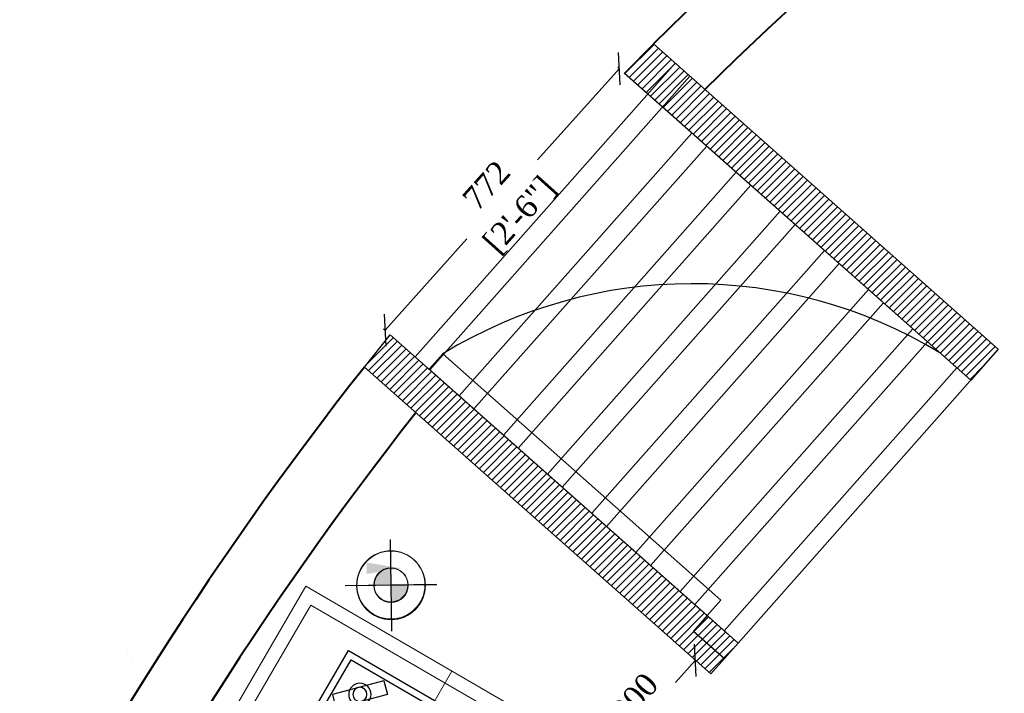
# Model space of a CAD drawing. Header units: millimetres. Extents: x 31882 to 271790, y -35693 to 24917.
# Tile 159 of 256: x 71912 to 74079, y 17400 to 18881. Entities that reach past the tile are written whole.
import ezdxf

# ---------------------------------------------------------------- set-up
doc = ezdxf.new("R2010")
doc.units = ezdxf.units.MM
doc.header["$MEASUREMENT"] = 0
doc.header["$PDMODE"] = 35
doc.layers.get('Defpoints').update_dxf_attribs({"color": 251})
for name, color, linetype, lineweight in [('A-WALL', 7, 'Continuous', 30), ('CKD Equipments', 252, 'Continuous', 0), ('WALL', 7, 'Continuous', 40)]:
    doc.layers.add(name, color=color, linetype=linetype, lineweight=lineweight)
doc.layers.add('DIMENSIONS', color=7, linetype='Continuous', lineweight=25, true_color=0xcc0000)
doc.layers.add('DOOR', color=8, linetype='Continuous')
doc.layers.add('KIT EQUIPMENT', color=7, linetype='Continuous')
doc.layers.add('PLUMBING-DW-WW-PIPE', color=7, linetype='Continuous', true_color=0x007f7f)
doc.styles.add('CKD_Dimension Text', font='BOOKOS.TTF', dxfattribs={"height": 50})
doc.dimstyles.new('CKD-Dimensions', dxfattribs={"dimtxt": 50, "dimasz": 50, "dimexe": 0, "dimexo": 20, "dimgap": 20, "dimtad": 0, "dimdec": 0, "dimzin": 4, "dimdsep": 46, "dimtxsty": 'CKD_Dimension Text', "dimblk": 'OBLIQUE', "dimcen": 12, "dimclrd": 150, "dimclre": 150, "dimclrt": 7, "dimazin": 2, "dimtfac": 1, "dimtdec": 0, "dimtofl": 0, "dimtmove": 1, "dimatfit": 2, "dimfxl": 1, "dimtfillclr": 7, "dimtolj": 1, "dimtzin": 0, "dimlwd": -1, "dimlwe": -1, "dimarcsym": 0})

# ---------------------------------------------------------------- blocks, each defined once
blk = doc.blocks.new('DR-FDP-WW')
at = {"layer": 'PLUMBING-DW-WW-PIPE', "lineweight": 0}
h = blk.add_hatch(color=256, dxfattribs=at)
h.dxf.hatch_style = 1
h.paths.add_polyline_path([(0, 0), (37.5, 0, 0.414214), (0, 37.5)])
h.paths.add_polyline_path([(0, 0), (-37.5, 0, 0.414214), (0, -37.5)])
for p, q in [((0, 100), (0, -100)), ((-100, 0), (100, 0))]:
    blk.add_line(p, q, dxfattribs=at)
for radius in [75, 37.5]:
    blk.add_circle((0, 0), radius, dxfattribs=at)
blk = doc.blocks.new('G$C95EA696C')
at = {"layer": 'KIT EQUIPMENT', "color": 36}
for p, q in [((18.8, 373.6), (101, 455.8)), ((101, 455.8), (122.9, 433.9)), ((40.7, 351.7), (122.9, 433.9)), ((326, 367.4), (408.2, 449.6)), ((408.2, 449.6), (430.1, 427.7)), ((347.9, 345.5), (430.1, 427.7)), ((18.8, 373.6), (40.7, 351.7)), ((326, 367.4), (347.9, 345.5)), ((25.9, 72.7), (108, 154.8)), ((108, 154.8), (129.9, 132.9)), ((47.8, 50.8), (129.9, 132.9)), ((331, 63.4), (413.1, 145.5)), ((413.1, 145.5), (435, 123.6)), ((352.9, 41.5), (435, 123.6)), ((25.9, 72.7), (47.8, 50.8)), ((331, 63.4), (352.9, 41.5)), ((159.4, 9.1), (159.4, 23.5)), ((296.1, 23.5), (296.1, 9.1)), ((287, 0), (168.5, 0))]:
    blk.add_line(p, q, dxfattribs=at)
blk.add_lwpolyline([(296.1, 473.5), (296.1, 483, 0.414214), (287, 492.1), (168.5, 492.1, 0.414214), (159.4, 483), (159.4, 473.5)], format="xyb", dxfattribs=at)
for points in [[(0, 23.5), (450, 23.5), (450, 473.5), (0, 473.5)], [(15, 38.5), (435, 38.5), (435, 458.5), (15, 458.5)]]:
    blk.add_lwpolyline(points, close=True, dxfattribs=at)
for centre, radius in [((70.8, 403.7), 24.4), ((70.8, 403.7), 15.5), ((378, 397.5), 24.4), ((378, 397.5), 15.5), ((231.2, 257.4), 75), ((231.2, 257.4), 70), ((77.9, 102.8), 24.4), ((77.9, 102.8), 15.5), ((383, 93.5), 24.4), ((383, 93.5), 15.5)]:
    blk.add_circle(centre, radius, dxfattribs=at)
for centre, start, end in [((168.5, 9.1), 180, 270), ((287, 9.1), 270, 0)]:
    blk.add_arc(centre, 9.11, start, end, dxfattribs=at)
blk = doc.blocks.new('_Oblique')
at = {"color": 0, "linetype": 'ByBlock', "lineweight": -2}
blk.add_line((-0.5, -0.5), (0.5, 0.5), dxfattribs=at)
blk = doc.blocks.new('*D556')
at = {"color": 150, "ltscale": 0.25}
for p, q in [((73231.8, 18773.5), (73051.9, 18572.9)), ((73228.4, 18776.5), (73231.8, 18773.5)), ((72716.2, 18198.5), (72896, 18399)), ((72712.8, 18201.5), (72716.2, 18198.5))]:
    blk.add_line(p, q, dxfattribs=at)
at = {"layer": 'Defpoints', "color": 0}
for p in [(73231.8, 18773.5), (73243.3, 18763.2), (72727.7, 18188.2)]:
    blk.add_point(p, dxfattribs=at)
at = {"color": 150, "linetype": 'ByBlock', "xscale": 50, "yscale": 50, "zscale": 50}
for p, rotation in [((73231.8, 18773.5), 48.11690405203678), ((72716.2, 18198.5), 228.1169040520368)]:
    blk.add_blockref('_Oblique', p, dxfattribs=dict(at, rotation=rotation))
at = {"color": 7, "ltscale": 0.25, "char_height": 50, "attachment_point": 5, "rotation": 48.1169, "style": 'CKD_Dimension Text'}
for s, insert in [('\\A1;772', (72939.1, 18517.2)), ('\\A1;[2\'-6"]', (73014.6, 18449.5))]:
    blk.add_mtext(s, dxfattribs=dict(at, insert=insert))

msp = doc.modelspace()

# ---------------------------------------------------------------- hatches: boundary and pattern name
at = {"layer": 'PLUMBING-DW-WW-PIPE', "lineweight": 0}
h = msp.add_hatch(color=256, dxfattribs=at)
h.dxf.hatch_style = 1
h.paths.add_polyline_path([(72729, 17638.2), (72728.5, 17675.7, 0.414214), (72691.5, 17637.8)])
h.paths.add_polyline_path([(72729, 17638.2), (72729.5, 17600.8, 0.414214), (72766.5, 17638.7)])

# ---------------------------------------------------------------- linework, layer by layer
at = {"ltscale": 0.25}
for p, q in [((73243.3, 18763.2), (73306.8, 18828.2)), ((73306.8, 18828.2), (74065.4, 18156.4)), ((74005, 18088.3), (73243.3, 18763.2)), ((74065.4, 18156.4), (74005, 18088.3))]:
    msp.add_line(p, q, dxfattribs=at)
at = {"color": 255, "ltscale": 0.25}
for p, q in [((73244, 18762.5), (73308.3, 18826.9)), ((73253.3, 18754.2), (73317.7, 18818.6)), ((73262.7, 18745.9), (73327.1, 18810.3)), ((73272.1, 18737.6), (73336.4, 18802)), ((73281.5, 18729.3), (73345.8, 18793.7)), ((73290.8, 18721), (73355.2, 18785.4)), ((73300.2, 18712.7), (73364.6, 18777.1)), ((73309.6, 18704.4), (73373.9, 18768.8)), ((73318.9, 18696.1), (73383.3, 18760.5)), ((73328.3, 18687.8), (73392.7, 18752.2)), ((73337.7, 18679.5), (73402.1, 18743.9)), ((73347.1, 18671.2), (73411.4, 18735.6)), ((73356.4, 18662.9), (73420.8, 18727.3)), ((73365.8, 18654.6), (73430.2, 18719)), ((73375.2, 18646.3), (73439.6, 18710.7)), ((73384.6, 18638), (73448.9, 18702.3)), ((73393.9, 18629.7), (73458.3, 18694)), ((73403.3, 18621.4), (73467.7, 18685.7)), ((73412.7, 18613), (73477.1, 18677.4)), ((73422.1, 18604.7), (73486.4, 18669.1)), ((73431.4, 18596.4), (73495.8, 18660.8)), ((73440.8, 18588.1), (73505.2, 18652.5)), ((73450.2, 18579.8), (73514.6, 18644.2)), ((73459.5, 18571.5), (73523.9, 18635.9)), ((73468.9, 18563.2), (73533.3, 18627.6)), ((73478.3, 18554.9), (73542.7, 18619.3)), ((73487.7, 18546.6), (73552.1, 18611)), ((73497, 18538.3), (73561.4, 18602.7)), ((73506.4, 18530), (73570.8, 18594.4)), ((73515.8, 18521.7), (73580.2, 18586.1)), ((73525.2, 18513.4), (73589.6, 18577.8)), ((73534.5, 18505.1), (73598.9, 18569.5)), ((73543.9, 18496.8), (73608.3, 18561.2)), ((73553.3, 18488.5), (73617.7, 18552.9)), ((73562.7, 18480.2), (73627.1, 18544.6)), ((73572, 18471.9), (73636.4, 18536.3)), ((73581.4, 18463.6), (73645.8, 18528)), ((73590.8, 18455.3), (73655.2, 18519.7)), ((73600.1, 18447), (73664.6, 18511.4)), ((73609.5, 18438.7), (73673.9, 18503.1)), ((73618.9, 18430.4), (73683.3, 18494.8)), ((73628.3, 18422), (73692.7, 18486.5)), ((73637.6, 18413.7), (73702.1, 18478.2)), ((73647, 18405.4), (73711.5, 18469.9)), ((73656.4, 18397.1), (73720.8, 18461.6)), ((73665.8, 18388.8), (73730.2, 18453.3)), ((73675.1, 18380.5), (73739.6, 18445)), ((73684.5, 18372.2), (73749, 18436.7)), ((73693.9, 18363.9), (73758.3, 18428.4)), ((73703.3, 18355.6), (73767.7, 18420.1)), ((73712.6, 18347.3), (73777.1, 18411.8)), ((73722, 18339), (73786.5, 18403.5)), ((73731.4, 18330.7), (73795.8, 18395.2)), ((73740.7, 18322.4), (73805.2, 18386.9)), ((73750.1, 18314.1), (73814.6, 18378.5)), ((73759.5, 18305.8), (73824, 18370.2)), ((73768.9, 18297.5), (73833.3, 18361.9)), ((73778.2, 18289.2), (73842.7, 18353.6)), ((73787.6, 18280.9), (73852.1, 18345.3)), ((73797, 18272.6), (73861.5, 18337)), ((73806.4, 18264.3), (73870.8, 18328.7)), ((73815.7, 18256), (73880.2, 18320.4)), ((73825.1, 18247.7), (73889.6, 18312.1)), ((73834.5, 18239.3), (73899, 18303.8)), ((73843.8, 18231), (73908.3, 18295.5)), ((73853.2, 18222.7), (73917.7, 18287.2)), ((73862.6, 18214.4), (73927.1, 18278.9)), ((73872, 18206.1), (73936.5, 18270.6)), ((73881.3, 18197.8), (73945.8, 18262.3)), ((73890.7, 18189.5), (73955.2, 18254)), ((73900.1, 18181.2), (73964.6, 18245.7)), ((73909.5, 18172.9), (73974, 18237.4)), ((73918.8, 18164.6), (73983.3, 18229.1)), ((73928.2, 18156.3), (73992.7, 18220.8)), ((73937.6, 18148), (74002.1, 18212.5)), ((73947, 18139.7), (74011.5, 18204.2)), ((72670.9, 18117.1), (72727.7, 18188.2)), ((72677.4, 18125.2), (72734.4, 18182.2)), ((72727.7, 18188.2), (73492.9, 17510.2)), ((73956.3, 18131.4), (74020.8, 18195.9)), ((73965.7, 18123.1), (74030.2, 18187.6)), ((73975.1, 18114.8), (74039.6, 18179.3)), ((72679.4, 18109.6), (72743.8, 18173.9)), ((72688.8, 18101.3), (72753.1, 18165.6)), ((72698.1, 18093), (72762.5, 18157.3)), ((73984.4, 18106.5), (74049, 18171)), ((73993.8, 18098.2), (74058.3, 18162.7)), ((72707.5, 18084.7), (72771.9, 18149)), ((72716.9, 18076.4), (72781.3, 18140.7)), ((72726.3, 18068.1), (72790.6, 18132.4)), ((73432.6, 17442.2), (72670.9, 18117.1)), ((72735.6, 18059.8), (72800, 18124.1)), ((72745, 18051.4), (72809.4, 18115.8)), ((74003.2, 18089.9), (74031.7, 18118.3)), ((72754.4, 18043.1), (72818.7, 18107.5)), ((72763.8, 18034.8), (72828.1, 18099.2)), ((72773.1, 18026.5), (72837.5, 18090.9)), ((72782.5, 18018.2), (72846.9, 18082.6)), ((72791.9, 18009.9), (72856.2, 18074.3)), ((72801.3, 18001.6), (72865.6, 18066)), ((72810.6, 17993.3), (72875, 18057.7)), ((72820, 17985), (72884.4, 18049.4)), ((72829.4, 17976.7), (72893.7, 18041.1)), ((72838.7, 17968.4), (72903.1, 18032.8)), ((72848.1, 17960.1), (72912.5, 18024.5)), ((72857.5, 17951.8), (72921.9, 18016.2)), ((72866.9, 17943.5), (72931.2, 18007.8)), ((72876.2, 17935.2), (72940.6, 17999.5)), ((72885.6, 17926.9), (72950, 17991.2)), ((72895, 17918.6), (72959.3, 17982.9)), ((72904.4, 17910.3), (72968.7, 17974.6)), ((72913.7, 17902), (72978.1, 17966.3)), ((72923.1, 17893.7), (72987.5, 17958)), ((72932.5, 17885.4), (72996.8, 17949.7)), ((72941.9, 17877.1), (73006.2, 17941.4)), ((72951.2, 17868.8), (73015.6, 17933.1)), ((72960.6, 17860.4), (73025, 17924.8)), ((72970, 17852.1), (73034.3, 17916.5)), ((72979.3, 17843.8), (73043.7, 17908.2)), ((72988.7, 17835.5), (73053.1, 17899.9)), ((72998.1, 17827.2), (73062.5, 17891.6)), ((73007.5, 17818.9), (73071.8, 17883.3)), ((73016.8, 17810.6), (73081.2, 17875)), ((73026.2, 17802.3), (73090.6, 17866.7)), ((73035.6, 17794), (73099.9, 17858.4)), ((73045, 17785.7), (73109.3, 17850.1)), ((73054.3, 17777.4), (73118.7, 17841.8)), ((73063.7, 17769.1), (73128.1, 17833.5)), ((73073.1, 17760.8), (73137.4, 17825.2)), ((73082.5, 17752.5), (73146.8, 17816.8)), ((73091.8, 17744.2), (73156.2, 17808.5)), ((73101.2, 17735.9), (73165.6, 17800.2)), ((73110.6, 17727.6), (73174.9, 17791.9)), ((73119.9, 17719.3), (73184.3, 17783.6)), ((73129.3, 17711), (73193.7, 17775.3)), ((73138.7, 17702.7), (73203, 17767)), ((73148.1, 17694.4), (73212.4, 17758.7)), ((73157.4, 17686.1), (73221.8, 17750.4)), ((73166.8, 17677.7), (73231.2, 17742.1)), ((73176.2, 17669.4), (73240.5, 17733.8)), ((73185.6, 17661.1), (73249.9, 17725.5)), ((73194.9, 17652.8), (73259.3, 17717.2)), ((73204.3, 17644.5), (73268.7, 17708.9)), ((73213.7, 17636.2), (73278, 17700.6)), ((73223, 17627.9), (73287.4, 17692.3)), ((73232.4, 17619.6), (73296.8, 17684)), ((73241.8, 17611.3), (73306.2, 17675.7)), ((73251.2, 17603), (73315.5, 17667.4)), ((73260.5, 17594.7), (73324.9, 17659.1)), ((73269.9, 17586.4), (73334.3, 17650.8)), ((73279.3, 17578.1), (73343.6, 17642.5)), ((73288.7, 17569.8), (73353, 17634.2)), ((73298, 17561.5), (73362.4, 17625.8)), ((73307.4, 17553.2), (73371.8, 17617.5)), ((73316.8, 17544.9), (73381.1, 17609.2)), ((73326.2, 17536.6), (73390.5, 17600.9)), ((73335.5, 17528.3), (73399.9, 17592.6)), ((73344.9, 17520), (73409.3, 17584.3)), ((73354.3, 17511.7), (73418.6, 17576)), ((73363.6, 17503.4), (73428, 17567.7)), ((73373, 17495.1), (73437.4, 17559.4)), ((73382.4, 17486.7), (73446.8, 17551.1)), ((73391.8, 17478.4), (73456.1, 17542.8)), ((73401.1, 17470.1), (73465.5, 17534.5)), ((73410.5, 17461.8), (73474.9, 17526.2)), ((73419.9, 17453.5), (73484.2, 17517.9)), ((73492.9, 17510.2), (73432.6, 17442.2)), ((73429.3, 17445.2), (73482.3, 17498.2))]:
    msp.add_line(p, q, dxfattribs=at)
at = {"color": 150, "ltscale": 0.25}
for p, q in [((73398.8, 17472.2), (73355.5, 17423.3)), ((73398.7, 17472.3), (73398.8, 17472.2))]:
    msp.add_line(p, q, dxfattribs=at)
at = {"layer": 'A-WALL', "ltscale": 0.25}
for p, q in [((73306.8, 18828.2), (74065.3, 18156.3)), ((74005, 18088.3), (73325, 18690.7)), ((73432.6, 17442.2), (72670.9, 18117.1)), ((72812.9, 18112.7), (73492.9, 17510.2)), ((73492.9, 17510.2), (73432.6, 17442.2))]:
    msp.add_line(p, q, dxfattribs=at)
at = {"layer": 'A-WALL', "color": 251, "linetype": 'Continuous', "ltscale": 0.25}
for p, q in [((73354.5, 18785.9), (72782.2, 18139.9)), ((73386.9, 18757.3), (72814.6, 18111.2)), ((73391.4, 18631.9), (72879.3, 18053.8)), ((73423.8, 18603.2), (72911.7, 18025.1)), ((73488.6, 18545.8), (72976.5, 17967.7)), ((73521, 18517.1), (73008.9, 17939.1)), ((73585.8, 18459.7), (73073.6, 17881.7)), ((73618.2, 18431), (73106, 17853)), ((73682.9, 18373.6), (73170.8, 17795.6)), ((73715.3, 18344.9), (73203.2, 17766.9)), ((73780.1, 18287.5), (73268, 17709.5)), ((73812.5, 18258.8), (73300.4, 17680.8)), ((73877.2, 18201.5), (73365.1, 17623.4)), ((73909.6, 18172.8), (73397.5, 17594.7)), ((73974.4, 18115.4), (73462.3, 17537.3))]:
    msp.add_line(p, q, dxfattribs=at)
at = {"layer": 'A-WALL', "color": 251, "ltscale": 0.25}
for p, q in [((74005, 18088.3), (73242.5, 18763.8)), ((72727.7, 18188.2), (73493, 17510.1)), ((73493, 17510.1), (74065.3, 18156.3))]:
    msp.add_line(p, q, dxfattribs=at)
at = {"layer": 'CKD Equipments'}
msp.add_line((72863.3, 17448.1), (72272, 16431.2), dxfattribs=at)
for points in [[(72036.4, 16766), (72541.7, 17635.1), (73184.9, 17261.1), (72578.4, 16218.2), (71935.3, 16592.2)], [(71976.5, 16603.1), (72552.6, 17593.8), (73143.6, 17250.2), (72567.5, 16259.4)]]:
    msp.add_lwpolyline(points, close=True, dxfattribs=at)
at = {"layer": 'DIMENSIONS'}
for p, q in [((72149.4, 17493, 0), (72149.4, 17493, 0)), ((72161.5, 17468.9, 0), (72161.5, 17468.9, 0))]:
    msp.add_line(p, q, dxfattribs=at)
msp.add_solid([(72675.7, 17687.3), (72751.1, 17674.7), (72675.7, 17662.1)], dxfattribs=at)
at = {"layer": 'DOOR', "color": 1}
for p, q in [((72813.1, 18112.5), (72843.2, 18146.5)), ((72843.2, 18146.5), (73455, 17604.5)), ((73424.9, 17570.5), (72813.1, 18112.5)), ((73455, 17604.5), (73424.9, 17570.5)), ((73424.9, 17570.5), (73394.8, 17536.5)), ((73492.9, 17510.2), (73424.9, 17570.5)), ((73394.8, 17536.5), (73462.8, 17476.2)), ((73462.8, 17476.2), (73492.9, 17510.2))]:
    msp.add_line(p, q, dxfattribs=at)
msp.add_arc((73391.8, 17247), 1053.5, 58.8342, 121.3776, dxfattribs=at)
at = {"layer": 'PLUMBING-DW-WW-PIPE', "lineweight": 0}
for p, q in [((72730.3, 17538.3), (72727.7, 17738.2)), ((72629, 17637), (72829, 17639.5))]:
    msp.add_line(p, q, dxfattribs=at)
for radius in [75, 37.5]:
    msp.add_circle((72729, 17638.2), radius, dxfattribs=at)
at = {"layer": 'WALL', "color": 2}
for radius, start, end in [(7777.1, 89.85369, 134.67625), (7626.2, 89.37712, 134.60131), (7777.1, 141.70885, 166.51663), (7626.2, 141.77328, 166.24476)]:
    msp.add_arc((78774.9, 13298), radius, start, end, dxfattribs=at)

# ---------------------------------------------------------------- block references
at = {"color": 150, "xscale": 50.00000000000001, "yscale": 50.00000000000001, "zscale": 50, "rotation": 48.4600000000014}
msp.add_blockref('_Oblique', (73398.8, 17472.2), dxfattribs=at)
at = {"layer": 'CKD Equipments', "ltscale": 0.25, "xscale": -1.005552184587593, "yscale": 1.005552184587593, "zscale": 1.005552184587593, "rotation": 59.8210809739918}
msp.add_blockref('G$C95EA696C', (73047.5, 17254.8, -57283.6), dxfattribs=at)
at = {"layer": 'PLUMBING-DW-WW-PIPE'}
for p, xscale, yscale, zscale, rotation in [((72729, 17637.1), 1.005590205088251, 1.005590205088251, 1.005590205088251, 90.73824352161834), ((72729.6, 17637), 1.005552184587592, 1.005552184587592, 1.005552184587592, 90.73607332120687)]:
    msp.add_blockref('DR-FDP-WW', p, dxfattribs=dict(at, xscale=xscale, yscale=yscale, zscale=zscale, rotation=rotation))

# ---------------------------------------------------------------- texts
at = {"color": 7, "ltscale": 0.25, "insert": (73265.1, 17390.3), "char_height": 50, "attachment_point": 5, "rotation": 48.46, "style": 'CKD_Dimension Text'}
msp.add_mtext('\\A1;300', dxfattribs=at)

# ---------------------------------------------------------------- dimensions: what is measured, and where the dimension line sits
at = {"ltscale": 0.25}
dim = msp.add_aligned_dim(p1=(72727.7, 18188.2), p2=(73243.3, 18763.2), distance=15.5, dimstyle='CKD-Dimensions', override={"dimpost": '\\X'}, dxfattribs=at)
dim.commit()
dim.dimension.update_dxf_attribs({"geometry": '*D556', "text_midpoint": (72974, 18486)})

doc.saveas('drawing.dxf')
